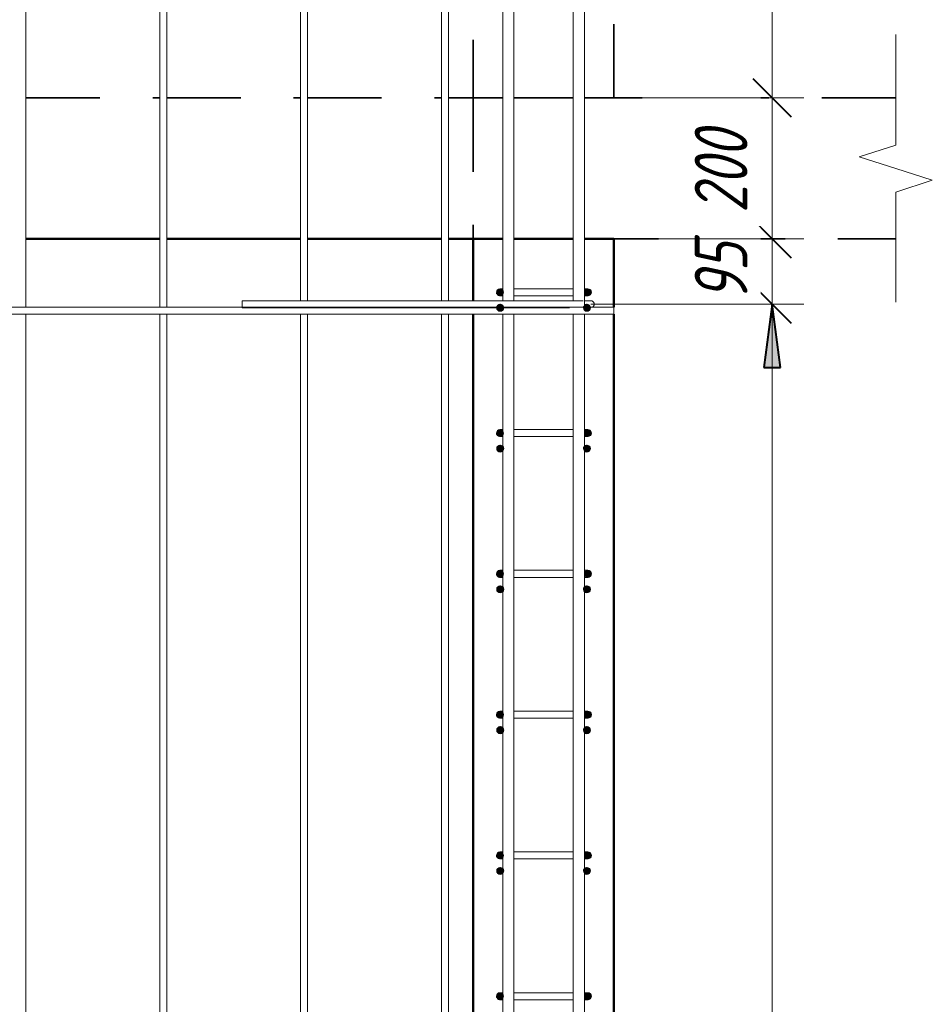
# Model space of a CAD drawing. Header units: millimetres. Extents: x -17527 to 38410, y 38566 to 45996.
# Tile 70 of 95: x 19429 to 20725, y 41963 to 43361. Entities that reach past the tile are written whole.
import ezdxf

# ---------------------------------------------------------------- set-up
doc = ezdxf.new("R2010")
doc.units = ezdxf.units.MM
doc.linetypes.add('01 Штриховая _4 мм_', pattern=[180, 105, -75])
for name, color, linetype, lineweight in [('A-____-____-DIMS', 211, 'Continuous', 9), ('A-____-____-DIMS-30', 211, 'Continuous', 9), ('A-____-NOTE-TEXT', 131, 'Continuous', 20), ('A-DETL-GENF-OTLN', 92, 'Continuous', 20), ('A-FLOR-____-MCUT', 192, 'Continuous', 50), ('A-FLOR-____-OTLN', 192, 'Continuous', 20), ('A-WALL-____-MCUT', 113, 'Continuous', 50), ('A-WALL-____-OTLN', 113, 'Continuous', 20), ('S-RBAR-____-MCUT', 171, 'Continuous', 20), ('S-RBAR-____-OTLN', 171, 'Continuous', 100)]:
    doc.layers.add(name, color=color, linetype=linetype, lineweight=lineweight)
doc.styles.add('GOST Common_I_1', font='GOST Common Italic.ttf', dxfattribs={"width": 0.8, "height": 75})
doc.dimstyles.new('ADSK_Для_арматуры_Основной_2_5_мм_шаг_кол-во_Стрелки_точный', dxfattribs={"dimscale": 304.8, "dimtxt": 0.247469, "dimasz": 0.295276, "dimexe": 0.147638, "dimexo": 0.000484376, "dimgap": 0.03937, "dimtad": 1, "dimdec": 0, "dimlfac": 304.8, "dimdsep": 46, "dimtxsty": 'GOST Common_I_1', "dimsah": 1, "dimcen": 0.09, "dimdle": 0.147638, "dimazin": 0, "dimtfac": 1, "dimtdec": 4, "dimtix": 1, "dimtmove": 0, "dimatfit": 3, "dimfxl": 1, "dimtvp": 1, "dimtfill": 1, "dimtolj": 1, "dimtzin": 0, "dimarcsym": 2})
doc.dimstyles.new('ADSK_Округление_5мм__Узкий_', dxfattribs={"dimscale": 304.8, "dimtxt": 0.247469, "dimasz": 0.177165, "dimexe": 0.147638, "dimexo": 0.000322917, "dimgap": 0.03937, "dimtad": 1, "dimdec": 0, "dimlfac": 304.8, "dimrnd": 5, "dimdsep": 46, "dimtxsty": 'GOST Common_I_1', "dimblk1": 'OBLIQUE', "dimblk2": 'OBLIQUE', "dimsah": 1, "dimcen": 0.09, "dimdle": 0.147638, "dimazin": 0, "dimtfac": 1, "dimtdec": 4, "dimtix": 1, "dimtmove": 0, "dimatfit": 3, "dimfxl": 1, "dimtvp": 1, "dimtfill": 1, "dimtolj": 1, "dimtzin": 0, "dimlwd": 20, "dimlwe": 20, "dimarcsym": 2})

# ---------------------------------------------------------------- blocks, each defined once
blk = doc.blocks.new('ADSK_Обрыв_Линия - ADSK_Обрыв_линия-1072157-КЖ1_Р_ВЭ14_Армирование_4')
at = {"layer": 'A-DETL-GENF-OTLN'}
for p, q in [((-10200, 43250), (-10200, 43183)), ((-10200, 43116.2), (-10200, 43050))]:
    blk.add_line(p, q, dxfattribs=at)
blk = doc.blocks.new('DIMBLOCK274-КЖ1_Р_ВЭ14_Армирование_4')
at = {"layer": 'A-____-____-DIMS-30', "lineweight": 40}
for p, q in [((20497.8, 42957), (20470.8, 42984)), ((20497.8, 42957), (20524.8, 42930)), ((20497.8, 40157), (20470.8, 40184)), ((20497.8, 40157), (20524.8, 40130))]:
    blk.add_line(p, q, dxfattribs=at)
at = {"layer": 'A-____-____-DIMS-30', "lineweight": 20}
for p, q in [((20497.8, 42957), (20240.3, 42957)), ((20497.8, 40157), (20497.8, 42957)), ((20497.8, 42957), (20542.8, 42957)), ((20497.8, 40157), (20240.3, 40157)), ((20497.8, 40157), (20542.8, 40157))]:
    blk.add_line(p, q, dxfattribs=at)
at = {"layer": 'A-____-____-DIMS-30', "color": 0, "lineweight": 20, "insert": (20387.8, 41472.6), "char_height": 75, "width": 202.507, "attachment_point": 1, "rotation": 90, "line_spacing_factor": 1.022761, "style": 'GOST Common_I_1', "bg_fill": 3, "box_fill_scale": 1.25, "bg_fill_color": 256, "bg_fill_true_color": 13158600, "bg_fill_transparency": 0}
blk.add_mtext('2800', dxfattribs=at)
blk = doc.blocks.new('_Oblique')
at = {"color": 0, "linetype": 'ByBlock', "lineweight": -2}
blk.add_line((-0.5, -0.5), (0.5, 0.5), dxfattribs=at)
blk = doc.blocks.new('DIMBLOCK275-КЖ1_Р_ВЭ14_Армирование_4')
at = {"layer": 'A-____-____-DIMS-30', "lineweight": 40}
for p, q in [((20497.8, 43050), (20470.8, 43077)), ((20497.8, 43050), (20524.8, 43023)), ((20497.8, 42957), (20470.8, 42984)), ((20497.8, 42957), (20524.8, 42930))]:
    blk.add_line(p, q, dxfattribs=at)
at = {"layer": 'A-____-____-DIMS-30', "lineweight": 20}
for p, q in [((20497.8, 43050), (20303.3, 43050)), ((20497.8, 42957), (20497.8, 43050)), ((20497.8, 43050), (20542.8, 43050)), ((20497.8, 42957), (20240.3, 42957)), ((20497.8, 42957), (20542.8, 42957))]:
    blk.add_line(p, q, dxfattribs=at)
at = {"layer": 'A-____-____-DIMS-30', "color": 0, "lineweight": 20, "insert": (20387.8, 42961.3), "char_height": 75, "width": 101.253, "attachment_point": 1, "rotation": 90, "line_spacing_factor": 1.022761, "style": 'GOST Common_I_1', "bg_fill": 3, "box_fill_scale": 1.25, "bg_fill_color": 256, "bg_fill_true_color": 13158600, "bg_fill_transparency": 0}
blk.add_mtext('95', dxfattribs=at)
blk = doc.blocks.new('DIMBLOCK276-КЖ1_Р_ВЭ14_Армирование_4')
at = {"layer": 'A-____-____-DIMS-30', "lineweight": 40}
for p, q in [((20497.8, 43250), (20470.8, 43277)), ((20497.8, 43250), (20524.8, 43223)), ((20497.8, 43050), (20470.8, 43077)), ((20497.8, 43050), (20524.8, 43023))]:
    blk.add_line(p, q, dxfattribs=at)
at = {"layer": 'A-____-____-DIMS-30', "lineweight": 20}
for p, q in [((20497.8, 43250), (20303.3, 43250)), ((20497.8, 43050), (20497.8, 43250)), ((20497.8, 43250), (20542.8, 43250)), ((20497.8, 43050), (20303.3, 43050)), ((20497.8, 43050), (20542.8, 43050))]:
    blk.add_line(p, q, dxfattribs=at)
at = {"layer": 'A-____-____-DIMS-30', "color": 0, "lineweight": 20, "insert": (20387.8, 43086.7), "char_height": 75, "width": 151.88, "attachment_point": 1, "rotation": 90, "line_spacing_factor": 1.022761, "style": 'GOST Common_I_1', "bg_fill": 3, "box_fill_scale": 1.25, "bg_fill_color": 256, "bg_fill_true_color": 13158600, "bg_fill_transparency": 0}
blk.add_mtext('200', dxfattribs=at)
blk = doc.blocks.new('DIMBLOCK277-КЖ1_Р_ВЭ14_Армирование_4')
at = {"layer": 'A-____-____-DIMS-30', "lineweight": 40}
for p, q in [((20497.8, 43750), (20470.8, 43777)), ((20497.8, 43750), (20524.8, 43723)), ((20497.8, 43250), (20470.8, 43277)), ((20497.8, 43250), (20524.8, 43223))]:
    blk.add_line(p, q, dxfattribs=at)
at = {"layer": 'A-____-____-DIMS-30', "lineweight": 20}
for p, q in [((20497.8, 43750), (20068.3, 43750)), ((20497.8, 43250), (20497.8, 43750)), ((20497.8, 43750), (20542.8, 43750)), ((20497.8, 43250), (20303.3, 43250)), ((20497.8, 43250), (20542.8, 43250))]:
    blk.add_line(p, q, dxfattribs=at)
at = {"layer": 'A-____-____-DIMS-30', "color": 0, "lineweight": 20, "insert": (20387.8, 43436.7), "char_height": 75, "width": 151.88, "attachment_point": 1, "rotation": 90, "line_spacing_factor": 1.022761, "style": 'GOST Common_I_1', "bg_fill": 3, "box_fill_scale": 1.25, "bg_fill_color": 256, "bg_fill_true_color": 13158600, "bg_fill_transparency": 0}
blk.add_mtext('500', dxfattribs=at)
blk = doc.blocks.new('DIMBLOCK312-КЖ1_Р_ВЭ14_Армирование_4')
at = {"layer": 'A-____-____-DIMS-30', "lineweight": 40}
for points in [[(20497.8, 42957), (20486, 42867), (20509.7, 42867)], [(20497.8, 40157), (20509.7, 40247), (20486, 40247)]]:
    blk.add_hatch(color=256, dxfattribs=at).paths.add_polyline_path(points)
at = {"layer": 'A-____-____-DIMS-30'}
for p, q in [((20497.8, 40112), (20497.8, 43002)), ((20497.8, 42957), (20285.3, 42957)), ((20497.8, 42957), (20542.8, 42957)), ((20497.8, 40157), (20285.3, 40157)), ((20497.8, 40157), (20542.8, 40157))]:
    blk.add_line(p, q, dxfattribs=at)
at = {"layer": 'A-____-____-DIMS-30', "lineweight": 40}
for p, q in [((20497.8, 42957), (20486, 42867)), ((20509.7, 42867), (20497.8, 42957)), ((20486, 42867), (20509.7, 42867)), ((20509.7, 40247), (20486, 40247)), ((20486, 40247), (20497.8, 40157)), ((20497.8, 40157), (20509.7, 40247))]:
    blk.add_line(p, q, dxfattribs=at)
at = {"layer": 'A-____-____-DIMS-30', "color": 0, "insert": (20387.8, 41327.5), "char_height": 75, "width": 550.757, "attachment_point": 1, "rotation": 90, "line_spacing_factor": 1.022761, "style": 'GOST Common_I_1', "bg_fill": 3, "box_fill_scale": 1.25, "bg_fill_color": 256, "bg_fill_true_color": 13158600, "bg_fill_transparency": 0}
blk.add_mtext('200x14=2800', dxfattribs=at)
blk = doc.blocks.new('_None')

msp = doc.modelspace()

# ---------------------------------------------------------------- hatches: boundary and pattern name
at = {"layer": 'S-RBAR-____-MCUT'}
h = msp.add_hatch(color=256, dxfattribs=at)
edge = h.paths.add_edge_path()
edge.add_arc((20111.2933, 42974.0006), 5, 0, 360)
for points in [[(20111.2933, 42969.0006), (20116.0485, 42972.4555), (20114.2322, 42978.0457), (20108.3543, 42978.0457), (20106.538, 42972.4555)], [(20236.2933, 42969.0006), (20241.0485, 42972.4555), (20239.2322, 42978.0457), (20233.3543, 42978.0457), (20231.538, 42972.4555)], [(20108.7937, 42947.8949), (20114.6715, 42947.8949), (20116.4879, 42953.4851), (20111.7326, 42956.94), (20106.9773, 42953.4851), (20107.2706, 42952.5826)], [(20231.915, 42947.8949), (20237.7929, 42947.8949), (20239.6092, 42953.4851), (20234.8539, 42956.94), (20230.0986, 42953.4851), (20230.3919, 42952.5826)], [(20111.2933, 42769.0006), (20116.0485, 42772.4555), (20114.2322, 42778.0457), (20108.3543, 42778.0457), (20106.538, 42772.4555)], [(20236.2933, 42769.0006), (20241.0485, 42772.4555), (20239.2322, 42778.0457), (20233.3543, 42778.0457), (20231.538, 42772.4555)], [(20108.7937, 42747.8949), (20114.6715, 42747.8949), (20116.4879, 42753.4851), (20111.7326, 42756.94), (20106.9773, 42753.4851)], [(20231.915, 42747.8949), (20237.7929, 42747.8949), (20239.6092, 42753.4851), (20234.8539, 42756.94), (20230.0986, 42753.4851)], [(20111.2933, 42569.0006), (20116.0485, 42572.4555), (20114.2322, 42578.0457), (20108.3543, 42578.0457), (20106.538, 42572.4555)], [(20236.2933, 42569.0006), (20241.0485, 42572.4555), (20239.2322, 42578.0457), (20233.3543, 42578.0457), (20231.538, 42572.4555)], [(20108.7937, 42547.8949), (20114.6715, 42547.8949), (20116.4879, 42553.4851), (20111.7326, 42556.94), (20106.9773, 42553.4851)], [(20231.915, 42547.8949), (20237.7929, 42547.8949), (20239.6092, 42553.4851), (20234.8539, 42556.94), (20230.0986, 42553.4851)], [(20111.2933, 42369.0006), (20116.0485, 42372.4555), (20114.2322, 42378.0457), (20108.3543, 42378.0457), (20106.538, 42372.4555)], [(20236.2933, 42369.0006), (20241.0485, 42372.4555), (20239.2322, 42378.0457), (20233.3543, 42378.0457), (20231.538, 42372.4555)], [(20108.7937, 42347.8949), (20114.6715, 42347.8949), (20116.4879, 42353.4851), (20111.7326, 42356.94), (20106.9773, 42353.4851)], [(20231.915, 42347.8949), (20237.7929, 42347.8949), (20239.6092, 42353.4851), (20234.8539, 42356.94), (20230.0986, 42353.4851)], [(20111.2933, 42169.0006), (20116.0485, 42172.4555), (20114.2322, 42178.0457), (20108.3543, 42178.0457), (20106.538, 42172.4555)], [(20236.2933, 42169.0006), (20241.0485, 42172.4555), (20239.2322, 42178.0457), (20233.3543, 42178.0457), (20231.538, 42172.4555)], [(20108.7937, 42147.8949), (20114.6715, 42147.8949), (20116.4879, 42153.4851), (20111.7326, 42156.94), (20106.9773, 42153.4851)], [(20231.915, 42147.8949), (20237.7929, 42147.8949), (20239.6092, 42153.4851), (20234.8539, 42156.94), (20230.0986, 42153.4851)], [(20111.2933, 41969.0006), (20116.0485, 41972.4555), (20114.2322, 41978.0457), (20108.3543, 41978.0457), (20106.538, 41972.4555)], [(20236.2933, 41969.0006), (20241.0485, 41972.4555), (20239.2322, 41978.0457), (20233.3543, 41978.0457), (20231.538, 41972.4555)]]:
    msp.add_hatch(color=256, dxfattribs=at).paths.add_polyline_path(points)
h = msp.add_hatch(color=256, dxfattribs=at)
edge = h.paths.add_edge_path()
edge.add_arc((20236.2933, 42974.0006), 5, 0, 360)
h = msp.add_hatch(color=256, dxfattribs=at)
edge = h.paths.add_edge_path()
edge.add_arc((20111.7326, 42951.94), 5, 0, 360)
h = msp.add_hatch(color=256, dxfattribs=at)
edge = h.paths.add_edge_path()
edge.add_arc((20234.8539, 42951.94), 5, 0, 360)
h = msp.add_hatch(color=256, dxfattribs=at)
edge = h.paths.add_edge_path()
edge.add_arc((20111.2933, 42774.0006), 5, 0, 360)
h = msp.add_hatch(color=256, dxfattribs=at)
edge = h.paths.add_edge_path()
edge.add_arc((20236.2933, 42774.0006), 5, 0, 360)
h = msp.add_hatch(color=256, dxfattribs=at)
edge = h.paths.add_edge_path()
edge.add_arc((20111.7326, 42751.94), 5, 0, 360)
h = msp.add_hatch(color=256, dxfattribs=at)
edge = h.paths.add_edge_path()
edge.add_arc((20234.8539, 42751.94), 5, 0, 360)
h = msp.add_hatch(color=256, dxfattribs=at)
edge = h.paths.add_edge_path()
edge.add_arc((20111.2933, 42574.0006), 5, 0, 360)
h = msp.add_hatch(color=256, dxfattribs=at)
edge = h.paths.add_edge_path()
edge.add_arc((20236.2933, 42574.0006), 5, 0, 360)
h = msp.add_hatch(color=256, dxfattribs=at)
edge = h.paths.add_edge_path()
edge.add_arc((20111.7326, 42551.94), 5, 0, 360)
h = msp.add_hatch(color=256, dxfattribs=at)
edge = h.paths.add_edge_path()
edge.add_arc((20234.8539, 42551.94), 5, 0, 360)
h = msp.add_hatch(color=256, dxfattribs=at)
edge = h.paths.add_edge_path()
edge.add_arc((20111.2933, 42374.0006), 5, 0, 360)
h = msp.add_hatch(color=256, dxfattribs=at)
edge = h.paths.add_edge_path()
edge.add_arc((20236.2933, 42374.0006), 5, 0, 360)
h = msp.add_hatch(color=256, dxfattribs=at)
edge = h.paths.add_edge_path()
edge.add_arc((20111.7326, 42351.94), 5, 0, 360)
h = msp.add_hatch(color=256, dxfattribs=at)
edge = h.paths.add_edge_path()
edge.add_arc((20234.8539, 42351.94), 5, 0, 360)
h = msp.add_hatch(color=256, dxfattribs=at)
edge = h.paths.add_edge_path()
edge.add_arc((20111.2933, 42174.0006), 5, 0, 360)
h = msp.add_hatch(color=256, dxfattribs=at)
edge = h.paths.add_edge_path()
edge.add_arc((20236.2933, 42174.0006), 5, 0, 360)
h = msp.add_hatch(color=256, dxfattribs=at)
edge = h.paths.add_edge_path()
edge.add_arc((20111.7326, 42151.94), 5, 0, 360)
h = msp.add_hatch(color=256, dxfattribs=at)
edge = h.paths.add_edge_path()
edge.add_arc((20234.8539, 42151.94), 5, 0, 360)
h = msp.add_hatch(color=256, dxfattribs=at)
edge = h.paths.add_edge_path()
edge.add_arc((20111.2933, 41974.0006), 5, 0, 360)
h = msp.add_hatch(color=256, dxfattribs=at)
edge = h.paths.add_edge_path()
edge.add_arc((20236.2933, 41974.0006), 5, 0, 360)

# ---------------------------------------------------------------- linework, layer by layer
at = {"layer": 'A-____-NOTE-TEXT'}
for p, q in [((20673.2933, 43250), (20673.2933, 43340)), ((20673.2933, 43183), (20621.3317, 43166.5)), ((20673.2933, 43150), (20621.3317, 43166.5)), ((20725.2833, 43133.1074), (20673.2933, 43150)), ((20673.2933, 43116.2148), (20725.2833, 43133.1074)), ((20673.2933, 43050), (20673.2933, 42960))]:
    msp.add_line(p, q, dxfattribs=at)
at = {"layer": 'A-FLOR-____-MCUT', "linetype": '01 Штриховая _4 мм_', "lineweight": 35}
for p, q in [((20115.2933, 43250), (20073.2933, 43250)), ((20073.2933, 43250), (20073.2933, 43050)), ((20215.2933, 43250), (20131.2933, 43250)), ((20673.2933, 43250), (20231.2933, 43250)), ((20073.2933, 43050), (20115.2933, 43050)), ((20131.2933, 43050), (20215.2933, 43050)), ((20231.2933, 43050), (20673.2933, 43050))]:
    msp.add_line(p, q, dxfattribs=at)
at = {"layer": 'A-FLOR-____-OTLN', "linetype": '01 Штриховая _4 мм_', "lineweight": 35}
for p, q in [((19438.2936, 43250), (19628.2936, 43250)), ((19638.2936, 43250), (19828.2936, 43250)), ((19838.2936, 43250), (20028.2936, 43250)), ((20038.2936, 43250), (20073.2437, 43250)), ((19628.2936, 43050), (19438.2936, 43050)), ((19828.2936, 43050), (19638.2936, 43050)), ((20028.2936, 43050), (19838.2936, 43050)), ((20073.2437, 43050), (20038.2936, 43050))]:
    msp.add_line(p, q, dxfattribs=at)
at = {"layer": 'A-WALL-____-MCUT', "linetype": '01 Штриховая _4 мм_', "lineweight": 35}
for p, q in [((20073.2933, 44952.499), (20073.2933, 43250)), ((20273.2933, 43250), (20273.2933, 44952.499)), ((20073.2933, 43250), (20115.2933, 43250)), ((20131.2933, 43250), (20215.2933, 43250)), ((20231.2933, 43250), (20273.2933, 43250))]:
    msp.add_line(p, q, dxfattribs=at)
at = {"layer": 'A-WALL-____-MCUT'}
for p, q in [((20073.2933, 43050), (20073.2933, 42962.0006)), ((20115.2933, 43050), (20073.2933, 43050)), ((20215.2933, 43050), (20131.2933, 43050)), ((20273.2933, 43050), (20231.2933, 43050)), ((20273.2933, 42953.0006), (20273.2933, 43050)), ((20073.2933, 42943.0006), (20073.2933, 40162.0006)), ((20273.2933, 40153.0006), (20273.2933, 42943.0006))]:
    msp.add_line(p, q, dxfattribs=at)
at = {"layer": 'A-WALL-____-OTLN', "linetype": '01 Штриховая _4 мм_', "lineweight": 35}
for p, q in [((19438.2936, 43250), (19628.2936, 43250)), ((19638.2936, 43250), (19828.2936, 43250)), ((19838.2936, 43250), (20028.2936, 43250)), ((20038.2936, 43250), (20073.2933, 43250))]:
    msp.add_line(p, q, dxfattribs=at)
at = {"layer": 'A-WALL-____-OTLN', "lineweight": 50}
for p, q in [((19628.2936, 43050), (19438.2936, 43050)), ((19828.2936, 43050), (19638.2936, 43050)), ((20028.2936, 43050), (19838.2936, 43050)), ((20073.2933, 43050), (20038.2936, 43050))]:
    msp.add_line(p, q, dxfattribs=at)
at = {"layer": 'S-RBAR-____-MCUT'}
for p, q in [((20108.3543, 42978.0457), (20106.538, 42972.4555)), ((20106.538, 42972.4555), (20111.2933, 42969.0006)), ((20114.2322, 42978.0457), (20108.3543, 42978.0457)), ((20111.2933, 42969.0006), (20116.0485, 42972.4555)), ((20116.0485, 42972.4555), (20114.2322, 42978.0457)), ((20233.3543, 42978.0457), (20231.538, 42972.4555)), ((20231.538, 42972.4555), (20236.2933, 42969.0006)), ((20239.2322, 42978.0457), (20233.3543, 42978.0457)), ((20236.2933, 42969.0006), (20241.0485, 42972.4555)), ((20241.0485, 42972.4555), (20239.2322, 42978.0457)), ((20111.7326, 42956.94), (20106.9773, 42953.4851)), ((20116.4879, 42953.4851), (20111.7326, 42956.94)), ((20234.8539, 42956.94), (20230.0986, 42953.4851)), ((20239.6092, 42953.4851), (20234.8539, 42956.94)), ((20106.9773, 42953.4851), (20107.2706, 42952.5826)), ((20107.2706, 42952.5826), (20108.7937, 42947.8949)), ((20108.7937, 42947.8949), (20114.6715, 42947.8949)), ((20114.6715, 42947.8949), (20116.4879, 42953.4851)), ((20230.0986, 42953.4851), (20230.3919, 42952.5826)), ((20230.3919, 42952.5826), (20231.915, 42947.8949)), ((20231.915, 42947.8949), (20237.7929, 42947.8949)), ((20237.7929, 42947.8949), (20239.6092, 42953.4851)), ((20108.3543, 42778.0457), (20106.538, 42772.4555)), ((20106.538, 42772.4555), (20111.2933, 42769.0006)), ((20114.2322, 42778.0457), (20108.3543, 42778.0457)), ((20111.2933, 42769.0006), (20116.0485, 42772.4555)), ((20116.0485, 42772.4555), (20114.2322, 42778.0457)), ((20233.3543, 42778.0457), (20231.538, 42772.4555)), ((20231.538, 42772.4555), (20236.2933, 42769.0006)), ((20239.2322, 42778.0457), (20233.3543, 42778.0457)), ((20236.2933, 42769.0006), (20241.0485, 42772.4555)), ((20241.0485, 42772.4555), (20239.2322, 42778.0457)), ((20111.7326, 42756.94), (20106.9773, 42753.4851)), ((20106.9773, 42753.4851), (20108.7937, 42747.8949)), ((20108.7937, 42747.8949), (20114.6715, 42747.8949)), ((20116.4879, 42753.4851), (20111.7326, 42756.94)), ((20114.6715, 42747.8949), (20116.4879, 42753.4851)), ((20234.8539, 42756.94), (20230.0986, 42753.4851)), ((20230.0986, 42753.4851), (20231.915, 42747.8949)), ((20231.915, 42747.8949), (20237.7929, 42747.8949)), ((20239.6092, 42753.4851), (20234.8539, 42756.94)), ((20237.7929, 42747.8949), (20239.6092, 42753.4851)), ((20108.3543, 42578.0457), (20106.538, 42572.4555)), ((20114.2322, 42578.0457), (20108.3543, 42578.0457)), ((20116.0485, 42572.4555), (20114.2322, 42578.0457)), ((20233.3543, 42578.0457), (20231.538, 42572.4555)), ((20239.2322, 42578.0457), (20233.3543, 42578.0457)), ((20241.0485, 42572.4555), (20239.2322, 42578.0457)), ((20106.538, 42572.4555), (20111.2933, 42569.0006)), ((20111.2933, 42569.0006), (20116.0485, 42572.4555)), ((20231.538, 42572.4555), (20236.2933, 42569.0006)), ((20236.2933, 42569.0006), (20241.0485, 42572.4555)), ((20111.7326, 42556.94), (20106.9773, 42553.4851)), ((20106.9773, 42553.4851), (20108.7937, 42547.8949)), ((20116.4879, 42553.4851), (20111.7326, 42556.94)), ((20114.6715, 42547.8949), (20116.4879, 42553.4851)), ((20234.8539, 42556.94), (20230.0986, 42553.4851)), ((20230.0986, 42553.4851), (20231.915, 42547.8949)), ((20239.6092, 42553.4851), (20234.8539, 42556.94)), ((20237.7929, 42547.8949), (20239.6092, 42553.4851)), ((20108.7937, 42547.8949), (20114.6715, 42547.8949)), ((20231.915, 42547.8949), (20237.7929, 42547.8949)), ((20108.3543, 42378.0457), (20106.538, 42372.4555)), ((20106.538, 42372.4555), (20111.2933, 42369.0006)), ((20114.2322, 42378.0457), (20108.3543, 42378.0457)), ((20111.2933, 42369.0006), (20116.0485, 42372.4555)), ((20116.0485, 42372.4555), (20114.2322, 42378.0457)), ((20233.3543, 42378.0457), (20231.538, 42372.4555)), ((20231.538, 42372.4555), (20236.2933, 42369.0006)), ((20239.2322, 42378.0457), (20233.3543, 42378.0457)), ((20236.2933, 42369.0006), (20241.0485, 42372.4555)), ((20241.0485, 42372.4555), (20239.2322, 42378.0457)), ((20111.7326, 42356.94), (20106.9773, 42353.4851)), ((20106.9773, 42353.4851), (20108.7937, 42347.8949)), ((20116.4879, 42353.4851), (20111.7326, 42356.94)), ((20114.6715, 42347.8949), (20116.4879, 42353.4851)), ((20234.8539, 42356.94), (20230.0986, 42353.4851)), ((20230.0986, 42353.4851), (20231.915, 42347.8949)), ((20239.6092, 42353.4851), (20234.8539, 42356.94)), ((20237.7929, 42347.8949), (20239.6092, 42353.4851)), ((20108.7937, 42347.8949), (20114.6715, 42347.8949)), ((20231.915, 42347.8949), (20237.7929, 42347.8949)), ((20108.3543, 42178.0457), (20106.538, 42172.4555)), ((20106.538, 42172.4555), (20111.2933, 42169.0006)), ((20114.2322, 42178.0457), (20108.3543, 42178.0457)), ((20111.2933, 42169.0006), (20116.0485, 42172.4555)), ((20116.0485, 42172.4555), (20114.2322, 42178.0457)), ((20233.3543, 42178.0457), (20231.538, 42172.4555)), ((20231.538, 42172.4555), (20236.2933, 42169.0006)), ((20239.2322, 42178.0457), (20233.3543, 42178.0457)), ((20236.2933, 42169.0006), (20241.0485, 42172.4555)), ((20241.0485, 42172.4555), (20239.2322, 42178.0457)), ((20111.7326, 42156.94), (20106.9773, 42153.4851)), ((20116.4879, 42153.4851), (20111.7326, 42156.94)), ((20234.8539, 42156.94), (20230.0986, 42153.4851)), ((20239.6092, 42153.4851), (20234.8539, 42156.94)), ((20106.9773, 42153.4851), (20108.7937, 42147.8949)), ((20108.7937, 42147.8949), (20114.6715, 42147.8949)), ((20114.6715, 42147.8949), (20116.4879, 42153.4851)), ((20230.0986, 42153.4851), (20231.915, 42147.8949)), ((20231.915, 42147.8949), (20237.7929, 42147.8949)), ((20237.7929, 42147.8949), (20239.6092, 42153.4851)), ((20108.3543, 41978.0457), (20106.538, 41972.4555)), ((20114.2322, 41978.0457), (20108.3543, 41978.0457)), ((20116.0485, 41972.4555), (20114.2322, 41978.0457)), ((20233.3543, 41978.0457), (20231.538, 41972.4555)), ((20239.2322, 41978.0457), (20233.3543, 41978.0457)), ((20241.0485, 41972.4555), (20239.2322, 41978.0457)), ((20106.538, 41972.4555), (20111.2933, 41969.0006)), ((20111.2933, 41969.0006), (20116.0485, 41972.4555)), ((20231.538, 41972.4555), (20236.2933, 41969.0006)), ((20236.2933, 41969.0006), (20241.0485, 41972.4555))]:
    msp.add_line(p, q, dxfattribs=at)
for centre in [(20111.2933, 42974.0006), (20236.2933, 42974.0006), (20111.7326, 42951.94), (20234.8539, 42951.94), (20111.2933, 42774.0006), (20236.2933, 42774.0006), (20111.7326, 42751.94), (20234.8539, 42751.94), (20111.2933, 42574.0006), (20236.2933, 42574.0006), (20111.7326, 42551.94), (20234.8539, 42551.94), (20111.2933, 42374.0006), (20236.2933, 42374.0006), (20111.7326, 42351.94), (20234.8539, 42351.94), (20111.2933, 42174.0006), (20236.2933, 42174.0006), (20111.7326, 42151.94), (20234.8539, 42151.94), (20111.2933, 41974.0006), (20236.2933, 41974.0006)]:
    msp.add_circle(centre, 5, dxfattribs=at)
at = {"layer": 'S-RBAR-____-OTLN', "lineweight": 20}
for p, q in [((20115.2933, 43254.327), (20115.2933, 44850.9019)), ((20131.2933, 43254.327), (20131.2933, 44850.9019)), ((20215.2933, 43254.327), (20215.2933, 44850.9019)), ((20231.2933, 43254.327), (20231.2933, 44850.9019)), ((19438.2936, 42953.0006), (19438.2936, 44250.0006)), ((19828.2936, 42962.0006), (19828.2936, 44250.0006)), ((19838.2936, 42962.0006), (19838.2936, 44250.0006)), ((19628.2936, 42953.0006), (19628.2936, 43750.0006)), ((19638.2936, 42953.0006), (19638.2936, 43750.0006)), ((20028.2936, 42962.0006), (20028.2936, 43750.0006)), ((20038.2936, 42962.0006), (20038.2936, 43750.0006)), ((20115.2933, 43248.4773), (20115.2933, 43254.327)), ((20115.2933, 43052.4252), (20115.2933, 43248.4773)), ((20131.2933, 43248.4773), (20131.2933, 43254.327)), ((20131.2933, 43052.4252), (20131.2933, 43248.4773)), ((20215.2933, 43248.4773), (20215.2933, 43254.327)), ((20215.2933, 43052.4252), (20215.2933, 43248.4773)), ((20231.2933, 43248.4773), (20231.2933, 43254.327)), ((20231.2933, 43052.4252), (20231.2933, 43248.4773)), ((20115.2933, 43052.4252), (20115.2933, 43046.5755)), ((20131.2933, 43052.4252), (20131.2933, 43046.5755)), ((20215.2933, 43052.4252), (20215.2933, 43046.5755)), ((20231.2933, 43052.4252), (20231.2933, 43046.5755)), ((20115.2933, 42962.0006), (20115.2933, 43046.5755)), ((20131.2933, 42962.0006), (20131.2933, 43046.5755)), ((20215.2933, 42962.0006), (20215.2933, 43046.5755)), ((20231.2933, 42953.0006), (20231.2933, 43046.5755)), ((20111.2933, 42979.0006), (20115.2873, 42979.0006)), ((20111.2933, 42969.0006), (20115.2873, 42969.0006)), ((20131.2128, 42979.0006), (20141.2933, 42979.0006)), ((20131.2128, 42969.0006), (20141.2933, 42969.0006)), ((20141.2933, 42979.0006), (20206.2933, 42979.0006)), ((20141.2933, 42969.0006), (20206.2933, 42969.0006)), ((20206.2933, 42979.0006), (20215.345, 42979.0006)), ((20206.2933, 42969.0006), (20215.345, 42969.0006)), ((20231.4289, 42979.0006), (20236.2933, 42979.0006)), ((20231.4289, 42969.0006), (20236.2933, 42969.0006)), ((19745.2933, 42962.0006), (20210.2933, 42962.0006)), ((19745.2933, 42952.0006), (19745.2933, 42962.0006)), ((20229.3944, 42962.0006), (20210.2933, 42962.0006)), ((20240.2933, 42962.0006), (20231.5065, 42962.0006)), ((20273.2933, 42953.0006), (14223.2936, 42953.0006)), ((20273.2933, 42943.0006), (14223.2936, 42943.0006)), ((19438.2936, 40153.0006), (19438.2936, 42943.0006)), ((19628.2936, 40153.0006), (19628.2936, 42943.0006)), ((19638.2936, 40153.0006), (19638.2936, 42943.0006)), ((19745.2933, 42952.0006), (20210.2933, 42952.0006)), ((19828.2936, 40162.0006), (19828.2936, 42943.0006)), ((19838.2936, 40162.0006), (19838.2936, 42943.0006)), ((20028.2936, 40162.0006), (20028.2936, 42943.0006)), ((20038.2936, 40162.0006), (20038.2936, 42943.0006)), ((20115.2933, 40162.0006), (20115.2933, 42943.0006)), ((20131.2933, 40162.0006), (20131.2933, 42943.0006)), ((20215.2933, 40162.0006), (20215.2933, 42943.0006)), ((20231.2933, 40153.0006), (20231.2933, 42943.0006)), ((20273.2933, 42953.0006), (20273.2933, 42943.0006)), ((20111.2933, 42779.0006), (20115.2873, 42779.0006)), ((20131.2128, 42779.0006), (20141.2933, 42779.0006)), ((20141.2933, 42779.0006), (20206.2933, 42779.0006)), ((20206.2933, 42779.0006), (20215.345, 42779.0006)), ((20231.4289, 42779.0006), (20236.2933, 42779.0006)), ((20111.2933, 42769.0006), (20115.2873, 42769.0006)), ((20131.2128, 42769.0006), (20141.2933, 42769.0006)), ((20141.2933, 42769.0006), (20206.2933, 42769.0006)), ((20206.2933, 42769.0006), (20215.345, 42769.0006)), ((20231.4289, 42769.0006), (20236.2933, 42769.0006)), ((20111.2933, 42579.0006), (20115.2873, 42579.0006)), ((20131.2128, 42579.0006), (20141.2933, 42579.0006)), ((20141.2933, 42579.0006), (20206.2933, 42579.0006)), ((20206.2933, 42579.0006), (20215.345, 42579.0006)), ((20231.4289, 42579.0006), (20236.2933, 42579.0006)), ((20111.2933, 42569.0006), (20115.2873, 42569.0006)), ((20131.2128, 42569.0006), (20141.2933, 42569.0006)), ((20141.2933, 42569.0006), (20206.2933, 42569.0006)), ((20206.2933, 42569.0006), (20215.345, 42569.0006)), ((20231.4289, 42569.0006), (20236.2933, 42569.0006)), ((20111.2933, 42379.0006), (20115.2873, 42379.0006)), ((20111.2933, 42369.0006), (20115.2873, 42369.0006)), ((20131.2128, 42379.0006), (20141.2933, 42379.0006)), ((20131.2128, 42369.0006), (20141.2933, 42369.0006)), ((20141.2933, 42379.0006), (20206.2933, 42379.0006)), ((20141.2933, 42369.0006), (20206.2933, 42369.0006)), ((20206.2933, 42379.0006), (20215.345, 42379.0006)), ((20206.2933, 42369.0006), (20215.345, 42369.0006)), ((20231.4289, 42379.0006), (20236.2933, 42379.0006)), ((20231.4289, 42369.0006), (20236.2933, 42369.0006)), ((20111.2933, 42179.0006), (20115.2873, 42179.0006)), ((20131.2128, 42179.0006), (20141.2933, 42179.0006)), ((20141.2933, 42179.0006), (20206.2933, 42179.0006)), ((20206.2933, 42179.0006), (20215.345, 42179.0006)), ((20231.4289, 42179.0006), (20236.2933, 42179.0006)), ((20111.2933, 42169.0006), (20115.2873, 42169.0006)), ((20131.2128, 42169.0006), (20141.2933, 42169.0006)), ((20141.2933, 42169.0006), (20206.2933, 42169.0006)), ((20206.2933, 42169.0006), (20215.345, 42169.0006)), ((20231.4289, 42169.0006), (20236.2933, 42169.0006)), ((20111.2933, 41979.0006), (20115.2873, 41979.0006)), ((20131.2128, 41979.0006), (20141.2933, 41979.0006)), ((20141.2933, 41979.0006), (20206.2933, 41979.0006)), ((20206.2933, 41979.0006), (20215.345, 41979.0006)), ((20231.4289, 41979.0006), (20236.2933, 41979.0006)), ((20111.2933, 41969.0006), (20115.2873, 41969.0006)), ((20131.2128, 41969.0006), (20141.2933, 41969.0006)), ((20141.2933, 41969.0006), (20206.2933, 41969.0006)), ((20206.2933, 41969.0006), (20215.345, 41969.0006)), ((20231.4289, 41969.0006), (20236.2933, 41969.0006))]:
    msp.add_line(p, q, dxfattribs=at)
for centre, start, end in [((20111.2933, 42974.0006), 90, 270), ((20236.2933, 42974.0006), 270, 90), ((20240.2933, 42957.0006), 306.2320013, 90), ((20240.2933, 42957.0006), 30, 60), ((20240.2933, 42957.0006), 306.2320013, 330), ((20111.2933, 42774.0006), 90, 270), ((20236.2933, 42774.0006), 270, 90), ((20111.2933, 42574.0006), 90, 270), ((20236.2933, 42574.0006), 270, 90), ((20111.2933, 42374.0006), 90, 270), ((20236.2933, 42374.0006), 270, 90), ((20111.2933, 42174.0006), 90, 270), ((20236.2933, 42174.0006), 270, 90), ((20111.2933, 41974.0006), 90, 270), ((20236.2933, 41974.0006), 270, 90)]:
    msp.add_arc(centre, 5, start, end, dxfattribs=at)

# ---------------------------------------------------------------- block references
at = {"layer": 'A-DETL-GENF-OTLN'}
msp.add_blockref('ADSK_Обрыв_Линия - ADSK_Обрыв_линия-1072157-КЖ1_Р_ВЭ14_Армирование_4', (30873.2946, 0), dxfattribs=at)

# ---------------------------------------------------------------- next in the draw order: dimensions: what is measured, and where the dimension line sits
at = {"layer": 'A-____-____-DIMS', "lineweight": 20}
dim = msp.add_linear_dim(base=(20497.8346, 42957.0006), p1=(20210.2933, 40157.0006), p2=(20210.2933, 42957.0006), angle=90, dimstyle='ADSK_Округление_5мм__Узкий_', override={"dimpost": '<>', "dimfxl": 2800}, dxfattribs=at)
dim.commit()
dim.dimension.update_dxf_attribs({"geometry": 'DIMBLOCK274-КЖ1_Р_ВЭ14_Армирование_4', "text_midpoint": (20448.3346, 41557.0006)})

# ---------------------------------------------------------------- next in the draw order: dimensions: what is measured, and where the dimension line sits
dim = msp.add_linear_dim(base=(20497.8346, 43050), p1=(20210.2933, 42957.0006), p2=(20273.2933, 43050), angle=90, dimstyle='ADSK_Округление_5мм__Узкий_', override={"dimpost": '<>', "dimfxl": 112.329397}, dxfattribs=at)
dim.commit()
dim.dimension.update_dxf_attribs({"geometry": 'DIMBLOCK275-КЖ1_Р_ВЭ14_Армирование_4', "text_midpoint": (20448.3346, 43003.5003)})

# ---------------------------------------------------------------- next in the draw order: dimensions: what is measured, and where the dimension line sits
dim = msp.add_linear_dim(base=(20497.8346, 43250), p1=(20273.2933, 43050), p2=(20273.2933, 43250), angle=90, dimstyle='ADSK_Округление_5мм__Узкий_', override={"dimpost": '<>', "dimfxl": 200}, dxfattribs=at)
dim.commit()
dim.dimension.update_dxf_attribs({"geometry": 'DIMBLOCK276-КЖ1_Р_ВЭ14_Армирование_4', "text_midpoint": (20448.3346, 43150)})
at = {"layer": 'A-____-____-DIMS'}
dim = msp.add_linear_dim(base=(20497.8346, 42957.0006), p1=(20240.2933, 40157.0006), p2=(20240.2933, 42957.0006), angle=90, text='200x14=2800', dimstyle='ADSK_Для_арматуры_Основной_2_5_мм_шаг_кол-во_Стрелки_точный', override={"dimpost": '<>', "dimblk1": 'None', "dimblk2": 'None', "dimsah": 1, "dimfxl": 2800}, dxfattribs=at)
dim.commit()
dim.dimension.update_dxf_attribs({"geometry": 'DIMBLOCK312-КЖ1_Р_ВЭ14_Армирование_4', "text_midpoint": (20448.3346, 41557.0006)})

# ---------------------------------------------------------------- next in the draw order: dimensions: what is measured, and where the dimension line sits
at = {"layer": 'A-____-____-DIMS', "lineweight": 20}
dim = msp.add_linear_dim(base=(20497.8346, 43750.0006), p1=(20273.2933, 43250), p2=(20038.2936, 43750.0006), angle=90, dimstyle='ADSK_Округление_5мм__Узкий_', override={"dimpost": '<>', "dimfxl": 552.472107}, dxfattribs=at)
dim.commit()
dim.dimension.update_dxf_attribs({"geometry": 'DIMBLOCK277-КЖ1_Р_ВЭ14_Армирование_4', "text_midpoint": (20448.3346, 43500.0003)})

doc.saveas('drawing.dxf')
